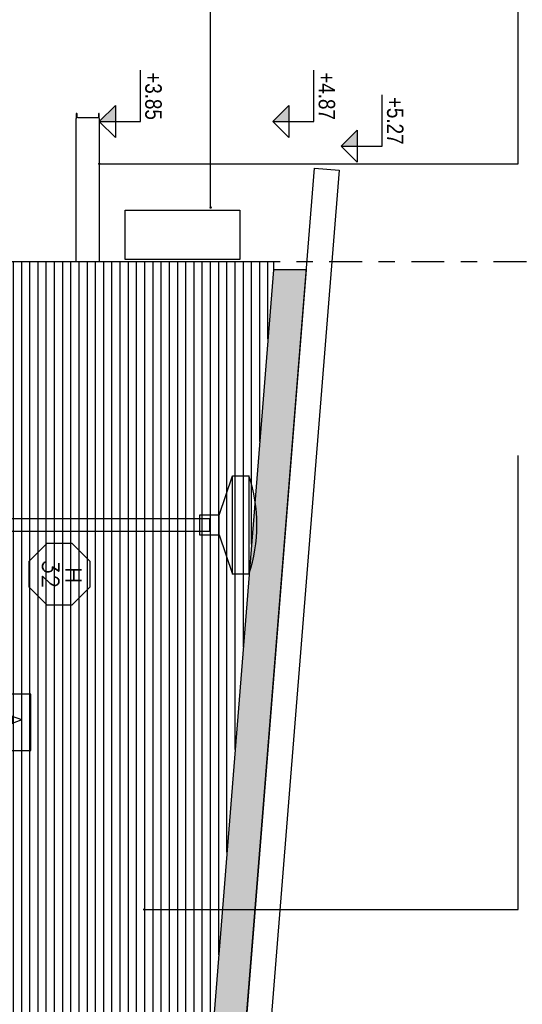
# Model space of a CAD drawing. Header units: millimetres. Extents: x 4617 to 4884, y 1258 to 1784.
# Tile 185 of 256: x 4681 to 4684, y 1590 to 1596. Entities that reach past the tile are written whole.
import ezdxf
from ezdxf.enums import TextEntityAlignment as Align

# ---------------------------------------------------------------- set-up
doc = ezdxf.new("R2010")
doc.units = ezdxf.units.MM
doc.header["$LTSCALE"] = 0.4
doc.linetypes.add('DASHDOT', pattern=[1, 0.5, -0.25, 0, -0.25])
doc.linetypes.add('HIDDEN', pattern=[9.525, 6.35, -3.175])
for name, color, linetype in [('00 AC - ABERTURAS ALUMINIO - HATCH', 254, 'Continuous'), ('00 AC - ABERTURAS ALUMINIO - TIPO', 3, 'Continuous'), ('00 AC - CUBIERTA', 1, 'Continuous'), ('00 AC - MUROS', 1, 'Continuous'), ('00 AC - MUROS HATCH', 251, 'Continuous'), ('00 AC - TEXTOS', 3, 'Continuous'), ('200cotas50', 1, 'Continuous'), ('A HERRERÍA', 4, 'Continuous'), ('A PROYECCION', 8, 'Continuous'), ('Hatch Ladrillo Visto', 32, 'Continuous'), ('TXT', 3, 'Continuous'), ('TXT COTA', 3, 'Continuous')]:
    doc.layers.add(name, color=color, linetype=linetype)
doc.styles.add('ARIAL NARROW', font='ARIALN.TTF')
doc.styles.add('ROMANS', font='romans', dxfattribs={"height": 2})
doc.styles.add('SaAS simplex', font='simplex.shx', dxfattribs={"width": 0.8})
doc.dimstyles.new('COTAS 125', dxfattribs={"dimscale": 0.01, "dimtxt": 15, "dimasz": 8, "dimexe": 5, "dimexo": 20, "dimgap": 10, "dimtad": 0, "dimzin": 9, "dimdsep": 46, "dimtxsty": 'SaAS simplex', "dimblk": 'OBLIQUE', "dimcen": 0, "dimclrd": 8, "dimclre": 8, "dimclrt": 256, "dimadec": 1, "dimazin": 0, "dimtfac": 1, "dimtmove": 2, "dimatfit": 3, "dimldrblk": 'OBLIQUE', "dimfxl": 10, "dimlwd": -1, "dimlwe": -1, "dimarcsym": 0})

# ---------------------------------------------------------------- blocks, each defined once
blk = doc.blocks.new('Nivel corte')
at = {"color": 0}
for p, q in [((0, 0.2), (0.25, 0.2)), ((0, 0), (0, 0.2)), ((0.0784, 0.0784), (-0.0784, 0.0784)), ((0, 0), (-0.0784, 0.0784)), ((0, 0), (0.0784, 0.0784))]:
    blk.add_line(p, q, dxfattribs=at)
blk.add_solid([(0, 0), (0.0784, 0.0784), (0, 0.0784), (0.0784, 0.0784)], dxfattribs=at)
at = {"color": 0, "style": 'ARIAL NARROW', "flags": 4}
blk.add_attdef('NIVEL', text='', height=0.08, dxfattribs=at).set_placement((0.125, 0.2), align=Align.BOTTOM_CENTER)
blk = doc.blocks.new('_Oblique')
at = {"layer": 'TXT COTA', "color": 0, "lineweight": -2}
blk.add_line((-0.5, -0.5), (0.5, 0.5), dxfattribs=at)
blk = doc.blocks.new('ISODEC 2')
at = {"layer": '00 AC - CUBIERTA'}
blk.add_lwpolyline([(135.1534, 97.1118), (120.1411, 98.315), (120.1532, 98.4655), (135.1655, 97.2623)], close=True, dxfattribs=at)
at = {"layer": '200cotas50'}
ref = blk.add_blockref('Nivel corte', (120.0079, 98.4771), dxfattribs=dict(at, xscale=-1.25, yscale=1.25, zscale=1.25))
ref.add_attrib('NIVEL', '+5.27', dxfattribs={"layer": '0', "color": 0, "height": 0.1, "style": 'ARIAL NARROW', "flags": 4}).set_placement((119.8528, 98.7271), align=Align.BOTTOM_CENTER)
blk = doc.blocks.new('*U468')
at = {"color": 0, "linetype": 'ByBlock'}
blk.add_lwpolyline([(-0.2868, -0.195), (0.2868, -0.195), (0.2868, 0.3538), (-0.2868, 0.3538)], close=True, dxfattribs=at)
at = {"color": 0, "linetype": 'ByBlock', "style": 'ROMANS', "width": 1.1}
blk.add_text('A', height=0.15, dxfattribs=at).set_placement((-0.088, 0.112))
at = {"color": 0, "linetype": 'ByBlock', "style": 'ROMANS', "width": 1.05}
blk.add_attdef('NRO', text='', height=0.15, dxfattribs=at).set_placement((0, -0.0271), align=Align.MIDDLE)
blk = doc.blocks.new('A$C4B2F62BB')
at = {"layer": 'A HERRERÍA'}
for p, q in [((0.24, 3.07), (0, 3.15)), ((0.36, 3.07), (0.6, 3.15))]:
    blk.add_line(p, q, dxfattribs=at)
for points in [[(0, 3.25), (0.6, 3.25), (0.6, 3.15), (0, 3.15)], [(0.24, 2.95), (0.36, 2.95), (0.36, 3.07), (0.24, 3.07)], [(0.24, 0.01), (0.36, 0.01), (0.36, 1.01), (0.24, 1.01)], [(0.175, 0), (0.425, 0), (0.425, 0.01), (0.175, 0.01)]]:
    blk.add_lwpolyline(points, close=True, dxfattribs=at)
blk.add_lwpolyline([(0.26, 1.01), (0.26, 3.01), (0.34, 3.01), (0.34, 1.01)], dxfattribs=at)
blk.add_arc((0.3, 2.375), 0.925, 71.07536, 108.92464, dxfattribs=at)
blk = doc.blocks.new('*U575')
at = {"color": 0, "linetype": 'ByBlock', "ltscale": 0.1}
blk.add_lwpolyline([(0, 0.3439), (0.1194, 0.3439), (0.2883, 0.175), (0.2883, -0.0638), (0.1194, -0.2326), (0, -0.2326), (-0.1194, -0.2326), (-0.2883, -0.0638), (-0.2883, 0.175), (-0.1194, 0.3439)], close=True, dxfattribs=at)
at = {"color": 0, "style": 'ROMANS', "width": 1.1}
blk.add_text('H', height=0.15, dxfattribs=at).set_placement((-0.088, 0.112))
at = {"color": 0, "linetype": 'ByBlock', "style": 'ROMANS', "width": 1.05}
blk.add_attdef('NRO', text='', height=0.15, dxfattribs=at).set_placement((0, -0.0271), align=Align.MIDDLE)

msp = doc.modelspace()

# ---------------------------------------------------------------- hatches: boundary and pattern name
at = {"layer": '00 AC - MUROS HATCH'}
h = msp.add_hatch(color=252, dxfattribs=at)
h.dxf.hatch_style = 1
h.paths.add_polyline_path([(4682.7018, 1594.7363), (4682.5024, 1594.7363), (4681.8715, 1586.8525), (4682.0721, 1586.8525)])
h.paths.add_polyline_path([(4681.3714, 1580.6063), (4681.5725, 1580.6063), (4681.8844, 1584.5062), (4681.6838, 1584.5062)])
at = {"layer": 'Hatch Ladrillo Visto'}
h = msp.add_hatch(dxfattribs=at)
h.set_pattern_fill('_USER', color=256, scale=0.05, angle=900, pattern_type=0)
h.set_pattern_definition([(90, (-20.031436, 11.917103), (-0.05, 3e-16), [])])
h.paths.add_polyline_path([(4682.4974, 1594.6763), (4682.4974, 1594.7863), (4681.4919, 1594.7863), (4681.3519, 1594.7863), (4679.1015, 1594.7863), (4679.1015, 1586.8063), (4679.5014, 1586.8063), (4679.5014, 1589.7003), (4680.4914, 1589.7003), (4680.4914, 1586.8063), (4681.8014, 1586.8063), (4681.868, 1586.8063)])
edge = h.paths.add_edge_path(flags=16)
edge.add_arc((4680.6514, 1592.4572), 0.25, 0, 360)
edge = h.paths.add_edge_path(flags=0)
edge.add_arc((4680.6514, 1592.4572), 0.1923, 0, 360)
edge = h.paths.add_edge_path(flags=16)
edge.add_arc((4680.1214, 1593.4072), 0.45, 0, 360)
edge = h.paths.add_edge_path(flags=16)
edge.add_arc((4680.1214, 1593.4072), 0.3913, 0, 360)
h.paths.add_polyline_path([(4679.9367, 1593.4588), (4679.9367, 1593.3182), (4680.0362, 1593.3182), (4680.0362, 1593.4588)], flags=0)
h.paths.add_polyline_path([(4680.4845, 1592.5238), (4680.4845, 1592.3856), (4680.5823, 1592.3856), (4680.5823, 1592.5238)], flags=0)

# ---------------------------------------------------------------- linework, layer by layer
at = {"layer": '00 AC - ABERTURAS ALUMINIO - HATCH', "linetype": 'DASHDOT'}
msp.add_lwpolyline([(4674.342, 1594.7863), (4689.7018, 1594.7863)], dxfattribs=at)
at = {"layer": '00 AC - MUROS', "color": 6}
msp.add_line((4682.7031, 1594.7363), (4682.5024, 1594.7363), dxfattribs=at)
msp.add_lwpolyline([(4681.4414, 1595.6572), (4681.4414, 1595.6888, 0.459468), (4681.4373, 1595.6863), (4681.4358, 1595.667, -0.391021), (4681.4307, 1595.6623), (4681.3122, 1595.6623, -0.391021), (4681.3071, 1595.667), (4681.3055, 1595.6863, 0.470833), (4681.3014, 1595.6888), (4681.3014, 1595.6572)], format="xyb", dxfattribs=at)
for points in [[(4681.3014, 1594.7863), (4681.3014, 1595.6572)], [(4681.4414, 1595.6572), (4681.4414, 1594.7863)], [(4679.1015, 1594.7864), (4682.5024, 1594.7862), (4682.5024, 1594.7363)], [(4682.5024, 1594.7363), (4681.868, 1586.8063)]]:
    msp.add_lwpolyline(points, dxfattribs=at)
at = {"layer": '00 AC - MUROS', "color": 4}
msp.add_lwpolyline([(4682.7019, 1594.7373), (4681.5714, 1580.6063)], dxfattribs=at)
at = {"layer": 'A PROYECCION', "linetype": 'HIDDEN'}
msp.add_lwpolyline([(4681.5979, 1594.7996), (4681.5979, 1595.0996), (4682.2979, 1595.0996), (4682.2979, 1594.7996)], close=True, dxfattribs=at)

# ---------------------------------------------------------------- block references
at = {"layer": '00 AC - ABERTURAS ALUMINIO - HATCH', "color": 251, "rotation": 269.9999999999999}
for name, p in [('ISODEC 2', (4584.4364, 1715.497)), ('A$C4B2F62BB', (4679.1015, 1593.4827))]:
    msp.add_blockref(name, p, dxfattribs=at)
at = {"layer": '00 AC - ABERTURAS ALUMINIO - TIPO', "extrusion": (0, 0, -1)}
ref = msp.add_blockref('*U575', (-4681.1627, 1592.8835), dxfattribs=dict(at, xscale=0.65, yscale=0.65, zscale=-0.65, rotation=90.00000000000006))
ref.add_attrib('NRO', '32', dxfattribs={"layer": '0', "color": 0, "linetype": 'ByBlock', "ltscale": 0.5, "height": 0.0975, "rotation": 90, "style": 'ROMANS', "text_generation_flag": 6, "width": 1.05}).set_placement((4681.1451, 1592.8835), align=Align.MIDDLE)
at = {"layer": '00 AC - ABERTURAS ALUMINIO - TIPO', "xscale": 0.6, "yscale": 0.6, "zscale": 0.6, "rotation": 269.9999999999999}
msp.add_blockref('*U468', (4680.8118, 1591.9811), dxfattribs=at).add_auto_attribs({'NRO': '17'})
at = {"layer": '200cotas50'}
ref = msp.add_blockref('Nivel corte', (4681.4414, 1595.6391), dxfattribs=dict(at, xscale=-1.25, yscale=1.25, zscale=1.25, rotation=269.9999999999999))
ref.add_attrib('NIVEL', '+3.85', dxfattribs={"layer": '0', "color": 0, "height": 0.1, "rotation": 270, "style": 'ARIAL NARROW', "flags": 4}).set_placement((4681.6914, 1595.7942), align=Align.BOTTOM_CENTER)
ref = msp.add_blockref('Nivel corte', (4682.4974, 1595.6391), dxfattribs=dict(at, xscale=-1.25, yscale=1.25, zscale=1.25, rotation=269.9999999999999))
ref.add_attrib('NIVEL', '+4.87', dxfattribs={"layer": '0', "color": 0, "height": 0.1, "rotation": 270, "style": 'ARIAL NARROW', "flags": 4}).set_placement((4682.7474, 1595.7942), align=Align.BOTTOM_CENTER)

# ---------------------------------------------------------------- leaders
at = {"layer": '00 AC - TEXTOS'}
msp.add_leader([(4682.1194, 1595.1152), (4682.1194, 1595.5527), (4682.1194, 1598.5101)], dimstyle='COTAS 125', override={"dimtxt": 5, "dimasz": 6, "dimldrblk": 'DotSmall'}, dxfattribs=at)
at = {"layer": 'A HERRERÍA', "color": 254, "ltscale": 0.5}
msp.add_leader([(4681.7154, 1590.8417), (4683.9924, 1590.8417), (4683.9924, 1593.6065)], dimstyle='COTAS 125', override={"dimtxt": 5, "dimasz": 6, "dimldrblk": 'DotSmall'}, dxfattribs=at)
at = {"layer": 'TXT'}
msp.add_leader([(4681.4414, 1595.3819), (4683.9924, 1595.3819), (4683.9924, 1598.7987)], dimstyle='COTAS 125', override={"dimtxt": 5, "dimasz": 6, "dimldrblk": 'DotSmall'}, dxfattribs=at)

doc.saveas('drawing.dxf')
